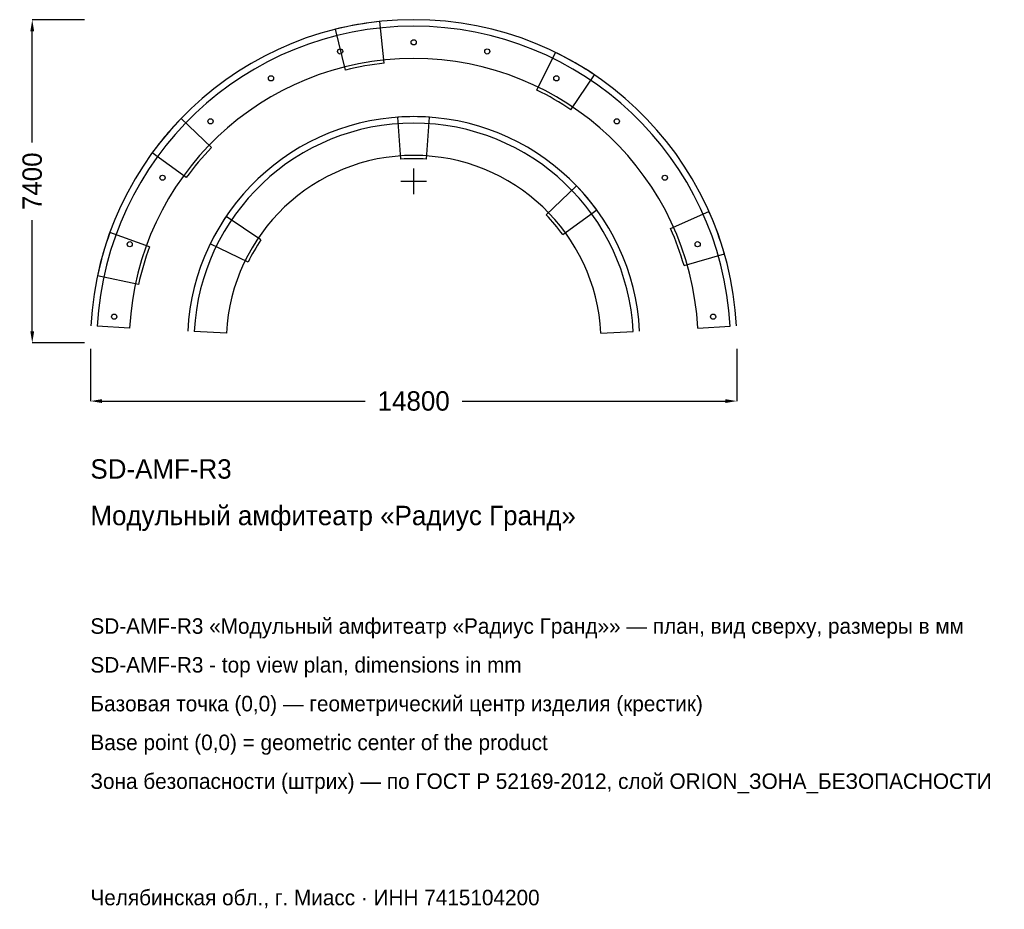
# Model space of a CAD drawing. Header units: metres. Extents: x -9019 to 13521, y -16668 to 3700.
import ezdxf

# ---------------------------------------------------------------- set-up
doc = ezdxf.new("R2010")
doc.units = ezdxf.units.M
for name, color, linetype in [('ORION_ДАННЫЕ', 3, 'Continuous'), ('ORION_КОНТУР', 7, 'Continuous'), ('ORION_РАЗМЕРЫ', 8, 'Continuous')]:
    doc.layers.add(name, color=color, linetype=linetype)
doc.dimstyles.new('ORION', dxfattribs={"dimtxt": 444, "dimasz": 266.4, "dimexe": 1.25, "dimexo": 133.2, "dimtad": 1, "dimdec": 0, "dimcen": 2.5, "dimazin": 3, "dimtfac": 1, "dimtmove": 0, "dimatfit": 3, "dimarcsym": 0})

# ---------------------------------------------------------------- blocks, each defined once
blk = doc.blocks.new('_CLOSEDFILLED')
at = {"color": 0, "linetype": 'BYBLOCK'}
blk.add_solid([(-1, 0.164), (0, 0), (-1, -0.164)], dxfattribs=at)
blk = doc.blocks.new('*D1')
for p, q in [((-7400, -3833.2), (-7400, -5032)), ((7400, -3833.2), (7400, -5032)), ((-7133.6, -5032), (-1110, -5032)), ((1110, -5032), (7133.6, -5032))]:
    blk.add_line(p, q)
at = {"layer": 'Defpoints'}
for p in [(-7400, -3700), (7400, -3700), (-7400, -5032)]:
    blk.add_point(p, dxfattribs=at)
at = {"layer": 'ORION_РАЗМЕРЫ', "xscale": 266.4, "yscale": 266.4, "rotation": 180}
blk.add_blockref('_CLOSEDFILLED', (-7400, -5032), dxfattribs=at)
at = {"layer": 'ORION_РАЗМЕРЫ', "xscale": 266.4, "yscale": 266.4}
blk.add_blockref('_CLOSEDFILLED', (7400, -5032), dxfattribs=at)
at = {"layer": 'ORION_РАЗМЕРЫ', "insert": (0, -5032), "char_height": 444, "attachment_point": 5}
blk.add_mtext('14800', dxfattribs=at)
blk = doc.blocks.new('*D2')
for p, q in [((-7533.2, 3700), (-8732, 3700)), ((-8732, 888), (-8732, 3433.6)), ((-8732, -3433.6), (-8732, -888)), ((-7533.2, -3700), (-8732, -3700))]:
    blk.add_line(p, q)
at = {"layer": 'Defpoints'}
for p in [(-7400, 3700), (-8732, -3700), (-7400, -3700)]:
    blk.add_point(p, dxfattribs=at)
at = {"layer": 'ORION_РАЗМЕРЫ', "xscale": 266.4, "yscale": 266.4}
for p, rotation in [((-8732, 3700), 90), ((-8732, -3700), 270)]:
    blk.add_blockref('_CLOSEDFILLED', p, dxfattribs=dict(at, rotation=rotation))
at = {"layer": 'ORION_РАЗМЕРЫ', "insert": (-8732, 0), "char_height": 444, "attachment_point": 5, "rotation": 90}
blk.add_mtext('7400', dxfattribs=at)
blk = doc.blocks.new('ОРИОН SD-AMF-R3 Модульный амфитеатр Радиус Гранд')
at = {"layer": 'ORION_КОНТУР'}
for p, q in [((-673, 2702.7), (-773.5, 3659.5)), ((-1557.5, 2546.8), (-1790.2, 3480.2)), ((2822.2, 2086.4), (3243.9, 2951.1)), ((3600.1, 1637.3), (4138, 2434.9)), ((-4631.1, 772.2), (-5323.1, 1440.5)), ((-294.2, 507.7), (-361.3, 1467.4)), ((294.2, 507.7), (361.3, 1467.4)), ((-5208.5, 84.2), (-5986.7, 649.6)), ((3034.2, -769.9), (3726.2, -101.7)), ((3412.4, -1220.7), (4190.7, -655.3)), ((-3496.9, -1341.3), (-4294.4, -803.4)), ((5881.4, -1081.4), (6760.2, -690.1)), ((-6049.7, -1498.1), (-6953.7, -1169.1)), ((-3791.1, -1851), (-4655.8, -1429.2)), ((6188.6, -1925.4), (7113.3, -1660.3)), ((-6297.3, -2361.5), (-7238.3, -2161.5)), ((-6503.1, -3359.2), (-7242.1, -3320.5)), ((6503.1, -3359.2), (7242.1, -3320.5)), ((-4286.1, -3475.4), (-5025.1, -3436.6)), ((4286.1, -3475.4), (5025.1, -3436.6))]:
    blk.add_line(p, q, dxfattribs=at)
for centre in [(0, 3182), (-1684.3, 2972.7), (1684.3, 2972.7), (-3266.2, 2357.5), (3266.2, 2357.5), (-4649.4, 1373.9), (4649.4, 1373.9), (-5749.8, 81.7), (5749.8, 81.7), (-6500.5, -1440.5), (6500.5, -1440.5), (-6855.8, -3100.2), (6855.8, -3100.2)]:
    blk.add_circle(centre, 59.2, dxfattribs=at)
for radius, start, end in [(7400, 3, 177), (7400, 96, 104), (7252, 3, 177), (7400, 56, 64), (6512, 3, 177), (6438, 96, 104), (6438, 56, 64), (7400, 136, 144), (5180, 3, 177), (5180, 86, 94), (5032, 3, 177), (6438, 136, 144), (4292, 3, 177), (4218, 86, 94), (5180, 36, 44), (5180, 146, 154), (4218, 36, 44), (7400, 16, 24), (6438, 16, 24), (7400, 160, 168), (4218, 146, 154), (6438, 160, 168)]:
    blk.add_arc((0, -3700), radius, start, end, dxfattribs=at)
at = {"layer": 'ORION_РАЗМЕРЫ'}
for p, q in [((0, -296), (0, 296)), ((-296, 0), (296, 0))]:
    blk.add_line(p, q, dxfattribs=at)
at = {"layer": 'ORION_ДАННЫЕ'}
for tag, p in [('АРТИКУЛ', (-7400, -6808)), ('НАИМЕНОВАНИЕ', (-7400, -7873.6))]:
    blk.add_attdef(tag, p, '', height=444, dxfattribs=at)
at = {"layer": 'ORION_ДАННЫЕ', "flags": 1}
for tag, p in [('ПРОИЗВОДИТЕЛЬ', (-7400, -8939.2)), ('ТЕЛЕФОН', (-7400, -10004.8)), ('САЙТ', (-7400, -12136)), ('АДРЕС', (-7400, -13201.6)), ('РЕКВИЗИТЫ', (-7400, -14267.2)), ('ГАБАРИТЫ', (-7400, -15332.8)), ('ЗОНА_БЕЗОПАСНОСТИ', (-7400, -16398.4))]:
    blk.add_attdef(tag, p, '', height=444, dxfattribs=at)
at = {"layer": 'ORION_РАЗМЕРЫ'}
dim = blk.add_linear_dim(base=(-8732, -3700), p1=(-7400, -3700), p2=(-7400, 3700), angle=90, dimstyle='ORION', dxfattribs=at)
dim.commit()
dim.dimension.update_dxf_attribs({"geometry": '*D2', "text_midpoint": (-8732, 0)})
dim = blk.add_linear_dim(base=(-7400, -5032), p1=(-7400, -3700), p2=(7400, -3700), dimstyle='ORION', dxfattribs=at)
dim.commit()
dim.dimension.update_dxf_attribs({"geometry": '*D1', "text_midpoint": (0, -5032)})

msp = doc.modelspace()

# ---------------------------------------------------------------- block references
msp.add_blockref('ОРИОН SD-AMF-R3 Модульный амфитеатр Радиус Гранд', (0, 0)).add_auto_attribs({'АРТИКУЛ': 'SD-AMF-R3', 'НАИМЕНОВАНИЕ': 'Модульный амфитеатр «Радиус Гранд»'})

# ---------------------------------------------------------------- texts
at = {"layer": 'ORION_ДАННЫЕ', "color": 3}
for s, p in [('SD-AMF-R3 «Модульный амфитеатр «Радиус Гранд»» — план, вид сверху, размеры в мм', (-7400, -10360)), ('SD-AMF-R3 - top view plan, dimensions in mm', (-7400, -11248)), ('Челябинская обл., г. Миасс · ИНН 7415104200', (-7400, -16576))]:
    msp.add_text(s, height=355.2, dxfattribs=at).set_placement(p)
at = {"layer": 'ORION_ДАННЫЕ', "color": 7}
for s, p in [('Базовая точка (0,0) — геометрический центр изделия (крестик)', (-7400, -12136)), ('Base point (0,0) = geometric center of the product', (-7400, -13024))]:
    msp.add_text(s, height=355.2, dxfattribs=at).set_placement(p)
at = {"layer": 'ORION_ДАННЫЕ', "color": 1}
msp.add_text('Зона безопасности (штрих) — по ГОСТ Р 52169-2012, слой ORION_ЗОНА_БЕЗОПАСНОСТИ', height=355.2, dxfattribs=at).set_placement((-7400, -13912))

doc.saveas('drawing.dxf')
